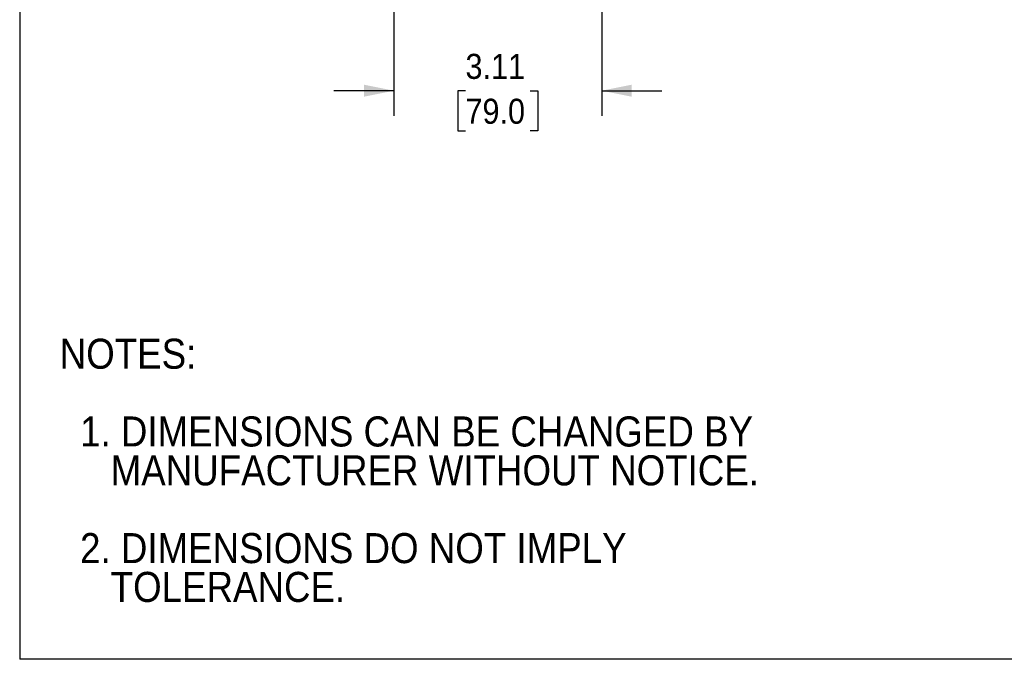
# Model space of a CAD drawing. Header units: inches. Extents: x 0 to 33, y 0 to 25.5.
# Tile 1 of 18: x 0 to 14.7, y 0 to 9.6. Entities that reach past the tile are written whole.
import ezdxf

# ---------------------------------------------------------------- set-up
doc = ezdxf.new("R2010")
doc.units = ezdxf.units.IN
doc.header["$LTSCALE"] = 3
doc.header["$MEASUREMENT"] = 0
doc.linetypes.add('SLD-Solid', pattern=[0])
doc.layers.add('DIMENSIONS', color=140, linetype='SLD-Solid', lineweight=25)
doc.layers.add('TEXT', color=140, linetype='SLD-Solid', lineweight=25)
doc.layers.add('SLD-DEFPOINTS', color=7, linetype='Continuous')
doc.styles.add('SLDTEXTSTYLE0', font='GOTHIC.TTF', dxfattribs={"width": 0.913})
doc.dimstyles.new('SLDDIMSTYLE0', dxfattribs={"dimtxt": 0.375, "dimasz": 0.45, "dimexe": 0, "dimexo": 0.0625, "dimgap": 0.09375, "dimtad": 0, "dimtih": 1, "dimtoh": 1, "dimrnd": 1e-09, "dimzin": 12, "dimdsep": 46, "dimtxsty": 'SLDTEXTSTYLE0', "dimsah": 1, "dimcen": 0.09, "dimadec": 0, "dimazin": 3, "dimtfac": 1, "dimtmove": 0, "dimatfit": 0, "dimfxl": 0, "dimfrac": 2, "dimtolj": 1, "dimtzin": 12, "dimarcsym": 0})

# ---------------------------------------------------------------- blocks, each defined once
blk = doc.blocks.new('Block2')
at = {"color": 7, "linetype": 'SLD-Solid', "lineweight": 18}
for p, q in [((0, 0), (0, 25.5)), ((33, 0), (0, 0))]:
    blk.add_line(p, q, dxfattribs=at)
blk = doc.blocks.new('SW_NOTE_0_3')
at = {"layer": 'TEXT', "color": 0, "char_height": 0.45, "attachment_point": 1, "style": 'SLDTEXTSTYLE0'}
for s, insert in [('NOTES:', (0, 0.575)), ('  1. DIMENSIONS CAN BE CHANGED BY     ', (0, -0.589)), ('     MANUFACTURER WITHOUT NOTICE.', (0, -1.171)), ('  2. DIMENSIONS DO NOT IMPLY ', (0, -2.335)), ('     TOLERANCE.', (0, -2.916))]:
    blk.add_mtext(s, dxfattribs=dict(at, insert=insert))
blk = doc.blocks.new('_D_2')
at = {"layer": 'DIMENSIONS'}
for p, q in [((5.603, 12.174), (5.603, 10.629)), ((8.714, 12.174), (8.714, 10.629)), ((5.603, 10.254), (5.603, 8.137)), ((8.714, 10.254), (8.714, 8.137)), ((5.603, 8.512), (4.703, 8.512)), ((6.674, 8.509), (6.559, 8.509)), ((6.559, 8.509), (6.559, 7.913)), ((7.643, 8.509), (7.758, 8.509)), ((7.758, 8.509), (7.758, 7.913)), ((8.714, 8.512), (9.614, 8.512)), ((6.559, 7.913), (6.674, 7.913)), ((7.758, 7.913), (7.643, 7.913))]:
    blk.add_line(p, q, dxfattribs=at)
for points in [[(5.603, 8.512), (5.153, 8.602), (5.153, 8.422)], [(8.714, 8.512), (9.164, 8.422), (9.164, 8.602)]]:
    blk.add_solid(points, dxfattribs=at)
at = {"layer": 'DIMENSIONS', "char_height": 0.375, "attachment_point": 1, "style": 'SLDTEXTSTYLE0'}
for s, insert in [('3.11', (6.674, 9.064)), ('79.0', (6.674, 8.392))]:
    blk.add_mtext(s, dxfattribs=dict(at, insert=insert))

msp = doc.modelspace()

# ---------------------------------------------------------------- linework, layer by layer
at = {"color": 7, "linetype": 'SLD-Solid'}
for p in [(0, 25.5), (33, 0)]:
    msp.add_line(p, (0, 0), dxfattribs=at)

# ---------------------------------------------------------------- block references
at = {"layer": 'SLD-DEFPOINTS'}
msp.add_blockref('Block2', (0, 0), dxfattribs=at)
at = {"layer": 'TEXT'}
msp.add_blockref('SW_NOTE_0_3', (0.599, 4.225), dxfattribs=at)

# ---------------------------------------------------------------- dimensions: what is measured, and where the dimension line sits
at = {"layer": 'DIMENSIONS'}
dim = msp.add_linear_dim(base=(8.714, 8.512), p1=(5.603, 12.324), p2=(8.714, 12.324), dimstyle='SLDDIMSTYLE0', dxfattribs=at)
dim.commit()
dim.dimension.update_dxf_attribs({"geometry": '_D_2', "text_midpoint": (7.159, 8.512), "dimtype": 160})

doc.saveas('drawing.dxf')
